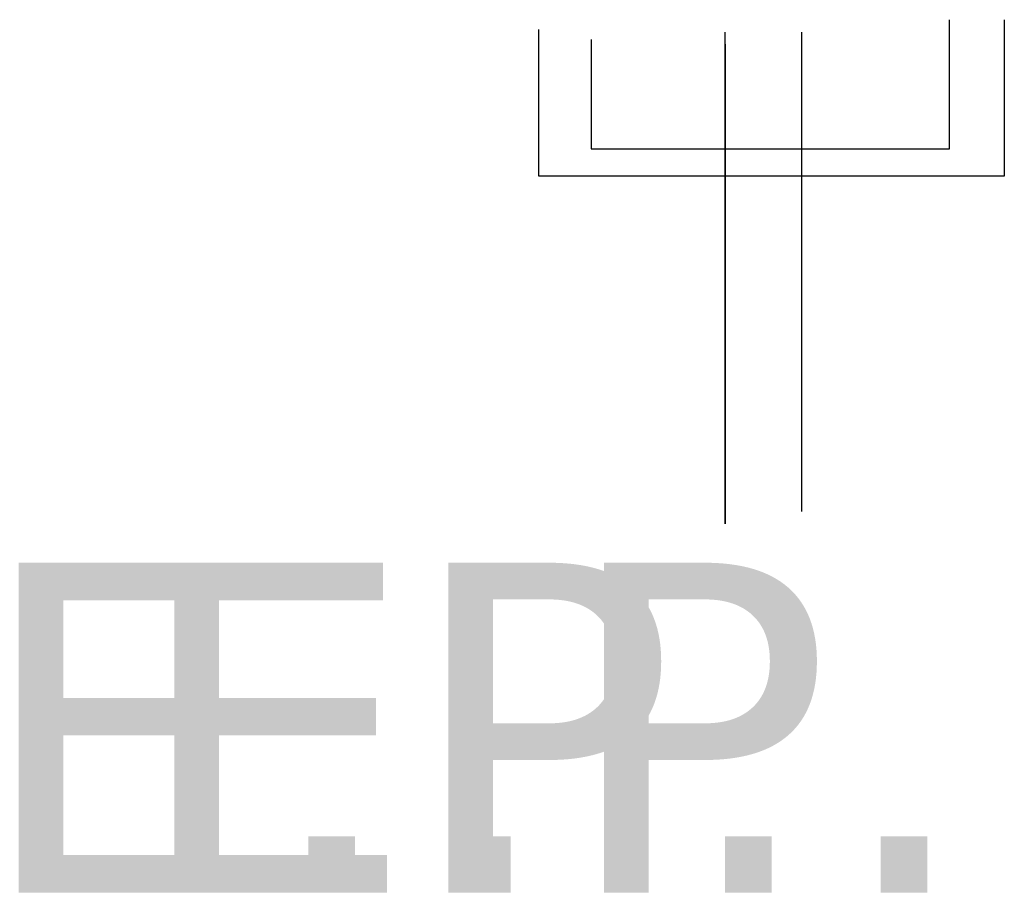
# Model space of a CAD drawing. Header units: inches. Extents: x 5709438 to 28857917, y -1771849 to 3720618.
# Tile 1 of 2: x 24847771 to 24859714, y 1201356 to 1212011. Entities that reach past the tile are written whole.
import ezdxf

# ---------------------------------------------------------------- set-up
doc = ezdxf.new("R2010")
doc.units = ezdxf.units.IN
doc.header["$MEASUREMENT"] = 0
doc.styles.get("Standard").update_dxf_attribs({"font": 'verdana.ttf', "height": 4000})

msp = doc.modelspace()

# ---------------------------------------------------------------- linework, layer by layer
for p, q in [((24859050.2, 1210442.7), (24859050.2, 1212010.5)), ((24859714.4, 1212010.5), (24859714.4, 1210111.1)), ((24854068.9, 1210111.1), (24854068.9, 1211889.9)), ((24856329.6, 1205897.2), (24856329.6, 1211861)), ((24857254.3, 1211861), (24857254.3, 1206045.5)), ((24854702.9, 1211769.3), (24854702.9, 1210442.7)), ((24856329.6, 1211712.6), (24856329.6, 1205897.2)), ((24856329.6, 1210981.6), (24856329.6, 1205897.2)), ((24854702.9, 1210442.7), (24859050.2, 1210442.7)), ((24859714.4, 1210111.1), (24854068.9, 1210111.1))]:
    msp.add_line(p, q)

# ---------------------------------------------------------------- texts
at = {"char_height": 4000, "width": 60156.592, "attachment_point": 1}
for insert in [(24847220.3, 1212093.2), (24849109.1, 1212093.2)]:
    msp.add_mtext('\\PE.P.', dxfattribs=dict(at, insert=insert))

doc.saveas('drawing.dxf')
